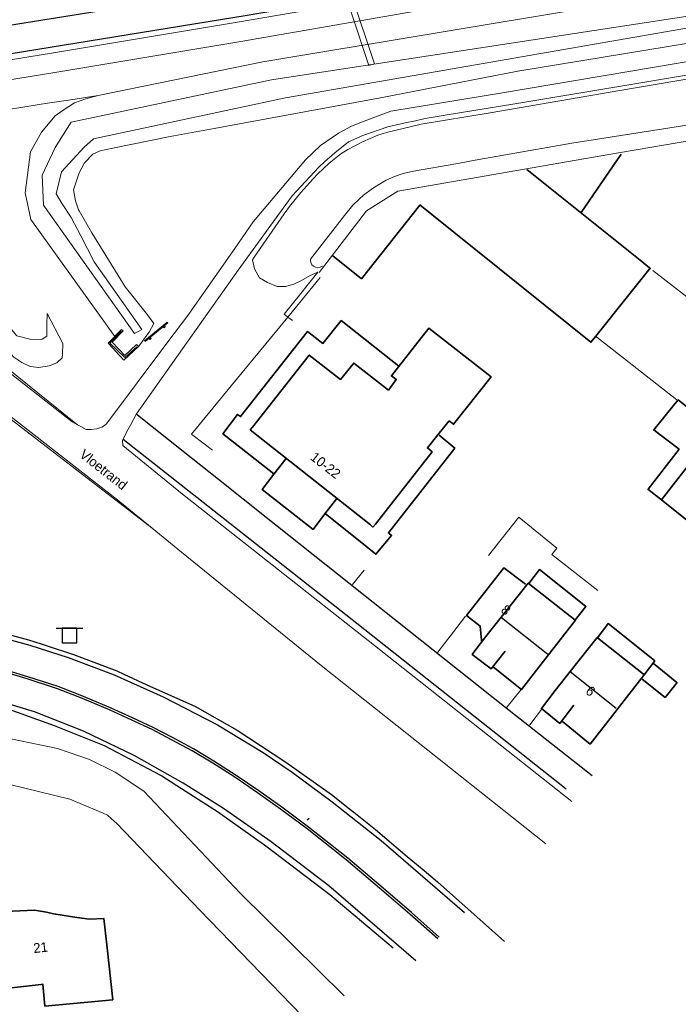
# Model space of a CAD drawing. Header units: metres. Extents: x 169249 to 194689, y 406250 to 412203.
# Tile 87 of 256: x 173081 to 173149, y 406379 to 406480. Entities that reach past the tile are written whole.
import ezdxf
from ezdxf.enums import TextEntityAlignment as Align

# ---------------------------------------------------------------- set-up
doc = ezdxf.new("R2010")
doc.units = ezdxf.units.M
doc.linetypes.add('BGT_NLCS_N264$0$AM-AS', pattern=[16, 10, -2, 2, -2])
doc.layers.get('0').update_dxf_attribs({"linetype": 'CONTINUOUS'})
for name, color, linetype, lineweight in [('BGT_NLCS_N264$0$B-WE-AM-AS_KUNSTWERK_DUIKER-GV', 252, 'BGT_NLCS_N264$0$AM-AS', 18), ('BGT_NLCS_N264$0$B-WE-BV-LEUNING-G', 252, 'BGT_NLCS_N264$0$BV-LEUNING', 18), ('BGT_NLCS_N264$0$B-WE-GW-TALUD_KRUIN-G', 252, 'CONTINUOUS', 18), ('BGT_NLCS_N264$0$B-WE-GW-TALUD_TEEN-G', 252, 'CONTINUOUS', 18), ('BGT_NLCS_N264$0$B-WE-GW-WATERGANG_INSTEEK-G', 252, 'CONTINUOUS', 18), ('BGT_NLCS_N264$0$B-WE-GW-WATERGANG_SLOOT_BODEM-G', 252, 'CONTINUOUS', 18), ('BGT_NLCS_N264$0$B-WE-IE-TERREINAFSCHEIDING_KUNSTMATIG_HEKWERK-G', 252, 'BGT_NLCS_N264$0$IE-TERREINAFSCHEIDING-KUNSTMATIG', 18), ('BGT_NLCS_N264$0$B-WE-IE-TERREINAFSCHEIDING_KUNSTMATIG_MUUR-G', 252, 'BGT_NLCS_N264$0$IE-TERREINAFSCHEIDING-KUNSTMATIG-DICHT', 18), ('BGT_NLCS_N264$0$B-WE-KW-KUNSTWERK_DUIKER-G', 252, 'CONTINUOUS', 18), ('BGT_NLCS_N264$0$B-WE-OG-TOPOGRAFIE_BEBOUWING-G', 252, 'CONTINUOUS', 35), ('BGT_NLCS_N264$0$B-WE-OG-TOPOGRAFIE_TERREIN_GROEN-GV', 252, 'CONTINUOUS', 18), ('BGT_NLCS_N264$0$B-WE-OG-TOPOGRAFIE_WATER-GV', 252, 'CONTINUOUS', 18), ('BGT_NLCS_N264$0$B-WE-OG-TOPOGRAFIE_WEG_BERM-GV', 252, 'CONTINUOUS', 18), ('BGT_NLCS_N264$0$B-WE-OG-TOPOGRAFIE_WEG_RIJWIELPAD-G', 252, 'CONTINUOUS', 18), ('BGT_NLCS_N264$0$B-WE-OG-TOPOGRAFIE_WEG_VERHARD-G', 252, 'CONTINUOUS', 18), ('BGT_NLCS_N264$0$B-WE-VW-VERKEERSTEKEN_BORD-S', 252, 'CONTINUOUS', 25), ('X-XX-AL-REFERENTIE-G', 7, 'CONTINUOUS', 18)]:
    doc.layers.add(name, color=color, linetype=linetype, lineweight=lineweight)
for name, color, linetype in [('BGT_NLCS_N264$0$B-WE-KG-KADASTRAAL_NOK-G', 252, 'CONTINUOUS'), ('BGT_NLCS_N264$0$B-WE-OG-TOPOGRAFIE_WEG_RIJWEG-G', 252, 'CONTINUOUS'), ('BGT_NLCS_N264$0$B-WE-OG-TOPOGRAFIE_WEG_VOETPAD-G', 252, 'CONTINUOUS'), ('BGT_NLCS_N264$0$B-WE-VW-MARKERING-G', 252, 'CONTINUOUS'), ('BGT_NLCS_N264$0$Label_Nummeraanduidingreeks', 252, 'CONTINUOUS'), ('BGT_NLCS_N264$0$Label_Openbareruimte', 252, 'CONTINUOUS')]:
    doc.layers.add(name, color=color, linetype=linetype)
doc.styles.add('BGT_NLCS_N264$0$STANDARD', font='txt')
doc.linetypes.add('BGT_NLCS_N264$0$BV-LEUNING', pattern='A,1,[69,NLCS.SHX,S=0.2,R=0,X=0,Y=0],1', length=2)
doc.linetypes.add('BGT_NLCS_N264$0$IE-TERREINAFSCHEIDING-KUNSTMATIG', pattern='A,4,[82,NLCS.SHX,S=0.75,R=90,X=0,Y=0],4,-2', length=10)
doc.linetypes.add('BGT_NLCS_N264$0$IE-TERREINAFSCHEIDING-KUNSTMATIG-DICHT', pattern='A,8,-1,[82,NLCS.SHX,S=0.75,R=90,X=0,Y=0],-1', length=10)

# ---------------------------------------------------------------- blocks, each defined once
blk = doc.blocks.new('BGT_NLCS_N264$0$SIE-WEG_SCHRIKHEK')
for points in [[(-1.125, 0), (-1.125, 0.1), (-1.5, 0.1), (-1.5, 0)], [(-0.375, 0), (-0.375, 0.1), (-0.75, 0.1), (-0.75, 0)], [(0.375, 0.1), (0, 0.1), (0, 0), (0.375, 0)], [(1.125, 0), (1.125, 0.1), (0.75, 0.1), (0.75, 0)]]:
    blk.add_hatch(color=0).paths.add_polyline_path(points)
at = {"color": 0}
for p, q in [((-1.125, 0), (-1.125, 0.1)), ((-0.75, 0), (-0.75, 0.1)), ((-0.375, 0), (-0.375, 0.1)), ((0, 0.1), (0, 0)), ((0.375, 0.1), (0.375, 0)), ((0.75, 0.1), (0.75, 0)), ((1.125, 0.1), (1.125, 0))]:
    blk.add_line(p, q, dxfattribs=at)
at = {"flags": 128}
for points in [[(-1.5, 0.1), (1.5, 0.1), (1.5, 0), (-1.5, 0)], [(-1.0125, 0.1), (-1.0125, 0.25), (-0.8625, 0.25), (-0.8625, 0.1)], [(0.8625, 0.1), (0.8625, 0.25), (1.0125, 0.25), (1.0125, 0.1)]]:
    blk.add_lwpolyline(points, close=True, dxfattribs=at)
blk = doc.blocks.new('BGT_NLCS_N264$0$SVW-VERKEERSTEKEN_BORD_ANWB-SO')
blk.add_line((-1.375, 0), (1.375, 0))
at = {"flags": 128}
blk.add_lwpolyline([(-0.75, 0), (-0.75, -1.5), (0.75, -1.5), (0.75, 0)], close=True, dxfattribs=at)
blk = doc.blocks.new('BGT_NLCS_N264')
at = {"layer": 'BGT_NLCS_N264$0$B-WE-AM-AS_KUNSTWERK_DUIKER-GV'}
blk.add_polyline3d([(173110.33, 406496.26, 16.22), (173117.21, 406475.6, 16.21), (173117.78, 406475.79, 16.21), (173110.9, 406496.45, 16.22), (173110.33, 406496.26, 16.22)], dxfattribs=at)
at = {"layer": 'BGT_NLCS_N264$0$B-WE-BV-LEUNING-G'}
blk.add_polyline3d([(173093.36, 406446.67, 17.53), (173092.11, 406445.58, 17.56), (173090.59, 406447.07, 17.57), (173091.79, 406448.28, 17.55)], dxfattribs=at)
at = {"layer": 'BGT_NLCS_N264$0$B-WE-GW-TALUD_KRUIN-G'}
for points in [[(173151.46, 406469.71, 20.43), (173138.07, 406467.61, 20.47), (173128.53, 406465.93, 20.41), (173126.15, 406465.5, 20.4), (173121.8, 406464.74, 20.37), (173120.73, 406464.49, 20.36), (173119.84, 406464.21, 20.38), (173118.99, 406463.82, 20.39), (173118.58, 406463.59, 20.4), (173117.59, 406462.96, 20.41), (173116.65, 406462.26, 20.42), (173116.2, 406461.88, 20.43), (173115.55, 406461.25, 20.45), (173114.69, 406460.2, 20.48), (173111.2, 406455.68, 20.46), (173111.2, 406455.48, 20.45), (173111.26, 406455.3, 20.44), (173111.36, 406455.13, 20.43), (173111.5, 406454.99, 20.42), (173111.71, 406454.87, 20.42), (173111.96, 406454.82, 20.42), (173112.21, 406454.86, 20.42), (173112.43, 406454.96, 20.42)], [(173063.23, 406468.44, 18.07), (173063.92, 406468.4, 17.95), (173064.86, 406467.67, 17.94), (173069.72, 406460.51, 17.64), (173076.63, 406453.44, 17.53), (173077.98, 406451.65, 17.52), (173079.68, 406449.4, 17.5), (173081.01, 406447.83, 17.46), (173082.34, 406447.47, 17.45), (173083.54, 406447.45, 17.51), (173083.6, 406447.48, 17.51), (173084.11, 406447.78, 17.55), (173084.1, 406448.95, 17.62), (173084.12, 406450.1, 17.62)], [(173105.25, 406455.62, 17.42), (173105.46, 406454.71, 17.63), (173105.97, 406453.79, 17.79), (173106.8, 406453.3, 17.86), (173107.79, 406452.88, 17.9), (173108.67, 406452.89, 17.93), (173109.12, 406453.01, 17.94), (173109.5, 406453.11, 17.95), (173110.27, 406453.51, 17.98), (173111.16, 406454.02, 17.98), (173111.97, 406454.36, 18.03)]]:
    blk.add_polyline3d(points, dxfattribs=at)
at = {"layer": 'BGT_NLCS_N264$0$B-WE-GW-TALUD_TEEN-G'}
for points in [[(173105.25, 406455.62, 17.42), (173105.43, 406455.89, 17.42), (173108.5, 406460.37, 17.45), (173109.05, 406461.1, 17.45), (173110.2, 406462.54, 17.44), (173111.43, 406463.91, 17.44), (173111.97, 406464.47, 17.44), (173113.11, 406465.55, 17.43), (173114.34, 406466.51, 17.43), (173115.06, 406466.97, 17.43), (173116.57, 406467.77, 17.42), (173118.14, 406468.44, 17.41), (173119.01, 406468.73, 17.41), (173122.58, 406469.58, 17.42), (173129.68, 406470.74, 17.41), (173143.02, 406473.04, 17.46), (173156.96, 406475.41, 17.48)], [(173084.12, 406450.1, 17.62), (173085.73, 406447.04, 17.46), (173085.7, 406445.93, 17.45), (173085.68, 406445.55, 17.45), (173085.11, 406445.03, 17.43), (173084.33, 406444.72, 17.4), (173083.28, 406444.55, 17.32), (173082.38, 406444.67, 17.27), (173081.53, 406445.07, 17.22), (173080.69, 406445.61, 17.14), (173075, 406451.76, 17.09), (173071.12, 406455.95, 17.06), (173061.85, 406464.75, 17.11), (173061.21, 406465.23, 17.1), (173060.68, 406465.29, 17.06), (173059.98, 406465.27, 17.06), (173056.24, 406465.03, 16.92), (173054.91, 406464.95, 16.87)]]:
    blk.add_polyline3d(points, dxfattribs=at)
at = {"layer": 'BGT_NLCS_N264$0$B-WE-GW-WATERGANG_INSTEEK-G'}
for points in [[(173163.23, 406480.06, 17.52), (173132.54, 406475.03, 17.44), (173118.42, 406472.29, 17.55), (173101.29, 406469.14, 17.52), (173096.78, 406468.31, 17.51), (173090.89, 406467.1, 17.51), (173089.58, 406466.83, 17.5), (173088.84, 406466.49, 17.5), (173087.96, 406465.6, 17.51), (173087.43, 406464.57, 17.51), (173086.84, 406462.84, 17.47), (173087.03, 406461.69, 17.46), (173087.36, 406460.77, 17.5), (173087.42, 406460.66, 17.5), (173088.74, 406458.39, 17.51), (173092.15, 406452.85, 17.5), (173094.45, 406449.99, 17.52), (173095.09, 406449.1, 17.49), (173094.63, 406448.2, 17.49), (173094.6, 406448.15, 17.49), (173093.55, 406446.76, 17.52), (173093.52, 406446.72, 17.52)], [(173091.1, 406447.75, 17.54), (173082.44, 406459.77, 17.56), (173081.86, 406462.51, 17.61), (173082.41, 406466.72, 17.72), (173083.56, 406468.74, 17.77), (173084.94, 406470.43, 17.82), (173085.77, 406471.02, 17.83), (173086.94, 406471.77, 17.94), (173088.09, 406472.18, 18.08), (173089.36, 406472.53, 18.13)]]:
    blk.add_polyline3d(points, dxfattribs=at)
at = {"layer": 'BGT_NLCS_N264$0$B-WE-GW-WATERGANG_SLOOT_BODEM-G'}
blk.add_polyline3d([(173168.02, 406482.63, 16.19), (173108.64, 406472.28, 16.26), (173088.88, 406468.06, 16.29), (173087.94, 406467.2, 16.28), (173085.62, 406464.68, 16.33), (173085.05, 406462.4, 16.35), (173085.69, 406461.4, 16.36), (173086.6, 406459.97, 16.37), (173087.59, 406458.08, 16.35), (173088.98, 406455.43, 16.32), (173093.87, 406448.46, 15.88), (173093.11, 406448.05, 15.72), (173083.74, 406461.26, 15.99), (173083.62, 406464.34, 16.05), (173084.94, 406467.19, 16.1), (173086.6, 406469.77, 16.3), (173107.19, 406474.14, 16.3), (173167.71, 406483.41, 16.31)], dxfattribs=at)
at = {"layer": 'BGT_NLCS_N264$0$B-WE-IE-TERREINAFSCHEIDING_KUNSTMATIG_HEKWERK-G'}
blk.add_line((173108.87, 406449.75, 17.91), (173112.21, 406453.81, 17.9), dxfattribs=at)
blk.add_polyline3d([(173101.14, 406436.05, 17.98), (173099.15, 406437.56, 17.92), (173098.96, 406437.71, 17.92), (173103.04, 406442.68, 17.91), (173108.87, 406449.75, 17.91)], dxfattribs=at)
at = {"layer": 'BGT_NLCS_N264$0$B-WE-IE-TERREINAFSCHEIDING_KUNSTMATIG_MUUR-G'}
blk.add_line((173146.39, 406454.52, 20.1), (173154.11, 406448.53, 20.1), dxfattribs=at)
for points in [[(173112.1, 406454.31, 20.96), (173113.57, 406456.24, 20.96), (173116.95, 406460.67, 20.96), (173120.17, 406462.69, 20.96), (173133.2, 406464.94, 20.96), (173136.75, 406465.55, 20.96), (173143.08, 406466.65, 20.96), (173154.94, 406468.7, 20.96), (173159.75, 406469.54, 20.96), (173177.16, 406472.56, 20.96), (173189.58, 406474.71, 20.96), (173194.34, 406475.54, 20.96), (173196.45, 406475.9, 20.96), (173203.08, 406477.05, 20.96), (173211.92, 406478.58, 20.96), (173212.17, 406478.62, 20.96), (173224.77, 406480.79, 20.96)], [(173140.58, 406447.75, 19.86), (173140.66, 406447.69, 19.86), (173148.86, 406441.25, 19.86), (173148.94, 406441.2, 19.86)]]:
    blk.add_polyline3d(points, dxfattribs=at)
at = {"layer": 'BGT_NLCS_N264$0$B-WE-KG-KADASTRAAL_NOK-G'}
for q in [(173137.92, 406413.3, 25.91), (173142.63, 406409.54, 25.81)]:
    blk.add_line((173137.92, 406413.3, 25.91), q, dxfattribs=at)
blk.add_polyline3d([(173135.64, 406415.03, 25.83), (173135.6, 406415.06, 25.83), (173130.86, 406418.81, 25.84)], dxfattribs=at)
at = {"layer": 'BGT_NLCS_N264$0$B-WE-KW-KUNSTWERK_DUIKER-G'}
blk.add_polyline3d([(173092.03, 406445.33, 17.55), (173090.4, 406447.05, 17.55), (173091.79, 406448.46, 17.52), (173091.95, 406448.32, 17.54), (173090.8, 406447.17, 17.54), (173092.1, 406445.79, 17.56), (173093.3, 406446.93, 17.5), (173093.52, 406446.72, 17.52), (173092.03, 406445.33, 17.55)], dxfattribs=at)
at = {"layer": 'BGT_NLCS_N264$0$B-WE-OG-TOPOGRAFIE_BEBOUWING-G'}
for p, q in [((173139.05, 406460.49, 20.86), (173143.16, 406466.49, 20.84)), ((173140.72, 406416.77, 20.65), (173140.72, 406416.77, 20.65)), ((173145.5, 406412.97, 20.65), (173145.46, 406412.93, 20.65))]:
    blk.add_line(p, q, dxfattribs=at)
for points in [[(173133.45, 406464.92, 20.84), (173138.94, 406460.52, 20.82), (173145.1, 406455.6, 20.79), (173146.07, 406454.82, 20.78), (173146.14, 406454.77, 20.78), (173143.94, 406452.03, 20.77), (173140.41, 406447.61, 20.75), (173140.04, 406447.15, 20.74), (173123.69, 406460.3, 20.78), (173122.46, 406461.28, 20.79), (173122.44, 406461.25, 20.79), (173116.45, 406453.68, 20.79), (173113.5, 406456.05, 20.79)], [(173120.28, 406444.69, 24.74), (173114.36, 406449.38, 24.74), (173112.49, 406447.04, 24.76), (173110.89, 406448.26, 24.76), (173104.01, 406439.51, 24.76), (173103.7, 406439.73, 24.76), (173102.2, 406437.75, 24.76), (173104.08, 406436.26, 24.76), (173107.43, 406433.62, 24.76)], [(173125.46, 406439.08, 27.34), (173124.31, 406437.64, 27.34), (173123.23, 406436.3, 27.34), (173123.73, 406435.88, 27.34), (173117.88, 406428.47, 27.32), (173117.63, 406428.16, 27.32), (173117.36, 406428.37, 27.32), (173105.36, 406437.89, 27.32), (173105.02, 406438.16, 27.32), (173105.24, 406438.43, 27.32), (173111.08, 406445.84, 27.31), (173114.3, 406443.34, 27.33), (173115.65, 406445.01, 27.34), (173119.22, 406442.23, 27.38), (173120.02, 406443.33, 27.38), (173119.53, 406443.69, 27.39), (173120.25, 406444.62, 27.39), (173123.37, 406448.6, 27.39), (173129.79, 406443.6, 27.34), (173125.91, 406438.72, 27.34), (173125.46, 406439.08, 27.34)], [(173149.11, 406436.17, 20.79), (173146.98, 406437.78, 20.79), (173146.5, 406438.15, 20.79), (173146.51, 406438.16, 20.79), (173148.99, 406441.21, 20.79), (173149.01, 406441.23, 20.79), (173151.49, 406439.25, 20.79), (173151.51, 406439.23, 20.79), (173154.06, 406442.52, 20.79), (173155.17, 406443.94, 20.79), (173155.18, 406443.93, 20.79), (173156.64, 406442.8, 20.79)], [(173112.75, 406429.5, 24.76), (173116.13, 406426.8, 24.76), (173117.94, 406425.36, 24.76), (173119.55, 406427.3, 24.76), (173119.25, 406427.54, 24.76), (173119.22, 406427.56, 24.76), (173126.06, 406436.26, 24.71), (173126.06, 406436.27, 24.71), (173124.42, 406437.61, 24.71)], [(173147.28, 406430.95, 20.89), (173145.9, 406432.05, 20.89), (173145.91, 406432.05, 20.89), (173149.11, 406436.17, 20.89)], [(173108.7, 406435.2, 25.59), (173107.45, 406433.58, 25.58), (173106.24, 406432.01, 25.58), (173111.47, 406427.92, 25.56), (173112.68, 406429.5, 25.56), (173113.9, 406431.1, 25.56)], [(173156.57, 406428.17, 21.67), (173154.39, 406425.27, 21.67), (173147.28, 406430.94, 21.67), (173147.29, 406430.96, 21.67), (173151.03, 406435.76, 21.67)], [(173133.32, 406422.28, 20.49), (173131.1, 406423.97, 20.49), (173127.25, 406419.06, 20.49), (173128.65, 406417.98, 20.49), (173128.79, 406416.53, 20.49), (173128.8, 406416.42, 20.49)], [(173133.65, 406422.37, 20.64), (173134.74, 406423.79, 20.64), (173139.48, 406420.01, 20.64), (173139.5, 406419.99, 20.64), (173138.36, 406418.5, 20.64)], [(173131.23, 406415.4, 23.51), (173129.78, 406413.57, 23.51), (173127.84, 406415.06, 23.51), (173128.42, 406415.83, 23.51), (173128.89, 406416.45, 23.51), (173129.23, 406416.91, 23.51), (173133.59, 406422.4, 23.51), (173138.4, 406418.63, 23.51), (173138.44, 406418.6, 23.51), (173134.7, 406413.77, 23.51), (173132.91, 406411.45, 23.51), (173130.02, 406413.76, 23.51)], [(173140.72, 406416.77, 20.65), (173141.8, 406418.24, 20.65), (173146.56, 406414.45, 20.65), (173146.61, 406414.41, 20.65), (173145.5, 406412.97, 20.65)], [(173137.92, 406413.3, 23.49), (173140.69, 406416.8, 23.49), (173140.72, 406416.77, 23.49)], [(173140.72, 406416.77, 23.49), (173145.43, 406413.02, 23.49), (173145.5, 406412.97, 23.49)], [(173145.31, 406412.53, 19.69), (173147.67, 406410.64, 19.69), (173147.68, 406410.65, 19.69), (173148.9, 406412.16, 19.69), (173148.88, 406412.18, 19.69), (173146.46, 406414.14, 19.69)], [(173138.27, 406409.86, 23.49), (173136.84, 406407.97, 23.49), (173134.95, 406409.49, 23.49), (173136.38, 406411.36, 23.49), (173137.92, 406413.3, 23.49)], [(173145.5, 406412.97, 23.49), (173145.52, 406412.96, 23.49), (173139.95, 406405.84, 23.49), (173137.1, 406408.16, 23.49)], [(173090.89, 406379.55, 20.77), (173083.9, 406378.89, 20.82), (173083.7, 406381.16, 20.81), (173083.52, 406381.14, 20.81), (173078.29, 406380.56, 20.82), (173078.14, 406382.16, 20.81), (173077.56, 406388.52, 20.77), (173082.84, 406388.77, 20.73), (173084.05, 406388.55, 20.79), (173084.78, 406388.4, 20.79), (173085.02, 406388.36, 20.79), (173087.18, 406388.03, 20.8), (173088.5, 406387.86, 20.81), (173089.96, 406387.9, 20.81), (173090.29, 406384.91, 20.8), (173090.89, 406379.55, 20.77)]]:
    blk.add_polyline3d(points, dxfattribs=at)
at = {"layer": 'BGT_NLCS_N264$0$B-WE-OG-TOPOGRAFIE_TERREIN_GROEN-GV'}
for p, q in [((173078.7, 406445.53, 16.91), (173087.25, 406438.68, 0.31)), ((173094.94, 406428.04, 2.39), (173076.21, 406442.43, 16.89))]:
    blk.add_line(p, q, dxfattribs=at)
at = {"layer": 'BGT_NLCS_N264$0$B-WE-OG-TOPOGRAFIE_WATER-GV'}
blk.add_line((173089.36, 406472.53, 18.13), (173086.57, 406472.09, 18.13), dxfattribs=at)
blk.add_polyline3d([(173442.86, 406528.39, 18.25), (173442.78, 406528.37, 18.25), (173440.02, 406527.71, 18.26), (173437.09, 406527.28, 18.23), (173435.46, 406527.05, 18.17), (173432.68, 406526.72, 18.17), (173428.57, 406526.4, 18.23), (173425.13, 406526.22, 18.22), (173402.49, 406524.73, 18.41), (173388.93, 406523.98, 18.48), (173363.77, 406519.74, 18.41), (173338.98, 406515.46, 18.35), (173298.39, 406508.7, 18.35), (173256.44, 406501.41, 18.23), (173212.91, 406494.14, 18.15), (173177.49, 406488.04, 18.05), (173140.5, 406481.66, 18.13), (173106.29, 406475.97, 18.13), (173089.36, 406472.53, 18.13)], dxfattribs=at)
at = {"layer": 'BGT_NLCS_N264$0$B-WE-OG-TOPOGRAFIE_WEG_BERM-GV'}
for points in [[(173169.52, 406491.41, 18.2), (173145.56, 406487.34, 18.18), (173127.37, 406484.14, 18.13), (173103.71, 406480.06, 18.12), (173084.79, 406476.9, 18.18), (173070.85, 406474.64, 18.18), (173067.81, 406474.14, 18.18), (173055.14, 406472.23, 18.17), (173040.99, 406470.39, 18.14), (173027.26, 406468.6, 18.11), (173013.72, 406467.16, 18.19), (172997.26, 406465.55, 18.27), (172996.06, 406465.48, 18.17), (172982.88, 406464.39, 18.12), (172975.69, 406463.91, 18.11), (172974.42, 406463.83, 18.11), (172974.24, 406463.82, 18.11), (172968.18, 406463.42, 18.1), (172955.21, 406462.62, 18.09), (172940, 406461.99, 18.05), (172924.35, 406461.55, 18.04), (172909.23, 406461.14, 17.99)], [(173169.86, 406489.44, 18.2), (173145.9, 406485.38, 18.18), (173127.71, 406482.17, 18.13), (173104.04, 406478.09, 18.12), (173085.11, 406474.93, 18.18), (173071.17, 406472.66, 18.18), (173068.12, 406472.17, 18.18), (173055.42, 406470.25, 18.17), (173041.24, 406468.4, 18.14), (173027.5, 406466.61, 18.11), (173013.92, 406465.17, 18.19), (172996.24, 406463.49, 18.17), (172983.03, 406462.39, 18.12), (172975.82, 406461.92, 18.11), (172974.56, 406461.84, 18.11), (172974.38, 406461.82, 18.11), (172968.3, 406461.42, 18.1), (172955.31, 406460.62, 18.09), (172940.07, 406459.99, 18.05), (172924.41, 406459.55, 18.04), (172909.27, 406459.14, 17.99)], [(173063.23, 406468.44, 18.07), (173076.92, 406470.58, 18.1), (173084.18, 406471.72, 18.12), (173086.57, 406472.09, 18.13)]]:
    blk.add_polyline3d(points, dxfattribs=at)
at = {"layer": 'BGT_NLCS_N264$0$B-WE-OG-TOPOGRAFIE_WEG_RIJWEG-G'}
for points in [[(173077.01, 406417.96, 17.79), (173082.22, 406416.56, 17.79), (173083.53, 406416.14, 17.78), (173084.12, 406415.94, 17.77), (173086.85, 406415.06, 17.74), (173091.31, 406413.38, 17.77), (173092, 406413.05, 17.77), (173094.38, 406411.95, 17.79), (173095.68, 406411.36, 17.8), (173099.31, 406409.76, 17.72), (173103.67, 406407.27, 17.72), (173108.68, 406403.99, 17.73), (173113.37, 406400.65, 17.68), (173115.4, 406399.04, 17.72), (173115.65, 406398.85, 17.73), (173117.88, 406397.07, 17.77), (173121.16, 406394.3, 17.75), (173122.89, 406392.84, 17.74), (173124.26, 406391.69, 17.73), (173131.17, 406385.55, 17.71)], [(173119.69, 406384.87, 17.79), (173113.19, 406390.34, 17.78), (173106.62, 406395.35, 17.75), (173101.64, 406398.87, 17.78), (173098.43, 406400.93, 17.78), (173095.92, 406402.55, 17.78), (173095.88, 406402.57, 17.78), (173090.01, 406405.67, 17.67), (173084.89, 406407.71, 17.67), (173078.46, 406410.01, 17.7)]]:
    blk.add_polyline3d(points, dxfattribs=at)
at = {"layer": 'BGT_NLCS_N264$0$B-WE-OG-TOPOGRAFIE_WEG_RIJWIELPAD-G'}
for points in [[(173087.25, 406438.68, 17.6), (173087.59, 406438.49, 17.61), (173088.13, 406438.18, 17.63), (173088.64, 406438.17, 17.64), (173089.24, 406438.27, 17.65), (173089.75, 406438.44, 17.65), (173089.91, 406438.54, 17.65), (173090.05, 406438.64, 17.65), (173090.23, 406438.78, 17.65), (173096.55, 406447.19, 17.59), (173098.58, 406449.91, 17.56), (173103.41, 406456.8, 17.59), (173105.31, 406459.52, 17.59), (173105.53, 406459.78, 17.59), (173110.68, 406465.91, 17.6), (173112.23, 406467.39, 17.62), (173114.1, 406468.65, 17.63), (173115.41, 406469.36, 17.64), (173116.54, 406469.82, 17.65), (173117.72, 406470.26, 17.64), (173119.45, 406470.9, 17.61), (173131.15, 406472.84, 17.54), (173151.46, 406476.27, 17.61)], [(173078.55, 406445.34, 16.91), (173086.7, 406438.99, 17.58), (173087.25, 406438.68, 17.6)], [(173076.36, 406442.63, 16.89), (173091.4, 406430.91, 17.7), (173094.94, 406428.04, 17.68)], [(173094.94, 406428.04, 17.68), (173097.96, 406425.59, 17.66), (173112.32, 406413.92, 17.57), (173113.47, 406413.01, 17.57), (173135.41, 406395.6, 17.47)]]:
    blk.add_polyline3d(points, dxfattribs=at)
at = {"layer": 'BGT_NLCS_N264$0$B-WE-OG-TOPOGRAFIE_WEG_VERHARD-G'}
for p, q in [((173108.87, 406449.75, 17.89), (173109.35, 406449.4, 17.89)), ((173115.51, 406422.25, 17.68), (173116.73, 406423.74, 17.78))]:
    blk.add_line(p, q, dxfattribs=at)
for points in [[(173093.3, 406439.78, 17.62), (173103.77, 406454.55, 17.61), (173108.68, 406461.3, 17.65), (173109.33, 406462.2, 17.65), (173112.06, 406465.17, 17.63), (173112.66, 406465.7, 17.62), (173113.71, 406466.64, 17.61), (173115.11, 406467.77, 17.61), (173116.6, 406468.42, 17.55), (173119.16, 406469.3, 17.57), (173120.94, 406469.7, 17.58), (173121.99, 406469.93, 17.59), (173122.99, 406470.15, 17.59), (173125.07, 406470.49, 17.6), (173132.23, 406471.65, 17.62), (173160.56, 406476.39, 17.69)], [(173111.97, 406454.36, 18.03), (173110.86, 406452.98, 17.99), (173110.2, 406452.16, 17.96), (173108.49, 406450.04, 17.89), (173108.64, 406449.93, 17.89), (173108.87, 406449.75, 17.89)], [(173091.86, 406437.05, 17.65), (173091.86, 406437.1, 17.65), (173091.86, 406437.1, 17.64), (173092.43, 406438.16, 17.64), (173092.69, 406438.64, 17.63), (173093.3, 406439.78, 17.62)], [(173138.06, 406399.96, 17.41), (173117.78, 406415.99, 17.48), (173098.03, 406431.54, 17.64), (173091.9, 406436.54, 17.65), (173091.86, 406437.05, 17.65)], [(173129.51, 406425.24, 17.65), (173132.63, 406429.19, 17.62), (173136.54, 406425.98, 17.64), (173136.03, 406425.33, 17.64), (173140.74, 406421.65, 17.64)], [(173127.15, 406419.01, 17.66), (173126.58, 406418.27, 17.62), (173124.29, 406415.3, 17.46), (173124.27, 406415.28, 17.46)], [(173078.56, 406406.77, 17.55), (173085.19, 406405.4, 17.56), (173088.47, 406404.25, 17.53), (173091.11, 406402.95, 17.52), (173094.07, 406401.01, 17.52), (173103.96, 406390.51, 17.49), (173114.67, 406379.97, 17.54)], [(173131.36, 406409.58, 17.41), (173131.43, 406409.67, 17.41), (173132.87, 406411.47, 17.46)], [(173134.98, 406409.44, 17.49), (173134.96, 406409.41, 17.49), (173133.75, 406407.84, 17.42), (173133.74, 406407.83, 17.42)], [(173110.32, 406377.96, 17.43), (173099.82, 406388.77, 17.42), (173091.34, 406397.64, 17.41), (173090.7, 406398.21, 17.39), (173090.34, 406398.55, 17.38), (173089.88, 406398.75, 17.37), (173086.47, 406400.19, 17.39), (173084.93, 406400.57, 17.39), (173081.82, 406401.32, 17.41), (173076.9, 406402.51, 17.43), (173065.46, 406404.04, 17.52)]]:
    blk.add_polyline3d(points, dxfattribs=at)
at = {"layer": 'BGT_NLCS_N264$0$B-WE-OG-TOPOGRAFIE_WEG_VOETPAD-G'}
for points in [[(173093.3, 406439.78, 17.62), (173093.41, 406439.7, 17.63), (173098.13, 406435.95, 17.69), (173101.74, 406433.09, 17.74), (173106.65, 406429.19, 17.81), (173131.17, 406409.72, 17.67), (173140.17, 406402.63, 17.61)], [(173137.5, 406401.22, 17.52), (173115.97, 406418.24, 17.61), (173091.96, 406437.17, 17.65)]]:
    blk.add_polyline3d(points, dxfattribs=at)
at = {"layer": 'BGT_NLCS_N264$0$B-WE-VW-MARKERING-G'}
blk.add_line((173111.07, 406398.21, 17.78), (173110.86, 406398.04, 17.78), dxfattribs=at)
for points in [[(173047.22, 406474.87, 18.23), (173064.06, 406477.2, 18.25), (173070.35, 406478.19, 18.25), (173098.28, 406482.66, 18.25), (173147.17, 406490.97, 18.23), (173168.96, 406494.71, 18.27), (173209.93, 406501.7, 18.3), (173234.49, 406505.89, 18.4), (173267.52, 406511.48, 18.4), (173297.59, 406516.66, 18.44), (173326.85, 406521.59, 18.46), (173366.03, 406528.36, 18.48), (173380.8, 406530.92, 18.45), (173404.49, 406534.89, 18.49), (173429.14, 406539.16, 18.55), (173444.61, 406541.72, 18.57), (173464.64, 406545.17, 18.61), (173489.07, 406549.37, 18.62), (173563.2, 406562.05, 18.84), (173606.13, 406569.31, 18.91), (173661.75, 406578.85, 19.14), (173693.77, 406584.31, 19.3), (173760.39, 406595.68, 19.79), (173781.89, 406599.36, 19.92)], [(173124.45, 406385.99, 17.8), (173121.58, 406388.52, 17.8), (173118.44, 406391.23, 17.81), (173115.03, 406394.11, 17.82), (173111, 406397.32, 17.8), (173108.25, 406399.36, 17.78), (173105.88, 406401.03, 17.77), (173103.57, 406402.62, 17.77), (173101.27, 406404.1, 17.78), (173099.17, 406405.35, 17.77), (173097.03, 406406.51, 17.77), (173095.02, 406407.54, 17.76), (173092.91, 406408.53, 17.75), (173090.71, 406409.54, 17.75), (173087.86, 406410.74, 17.74), (173085.27, 406411.75, 17.73), (173082.16, 406412.77, 17.74), (173078.08, 406413.98, 17.74)], [(173124.3, 406385.82, 17.8), (173121.43, 406388.35, 17.8), (173118.29, 406391.05, 17.81), (173114.89, 406393.94, 17.82), (173110.86, 406397.13, 17.8), (173108.11, 406399.17, 17.78), (173105.75, 406400.84, 17.77), (173103.44, 406402.43, 17.77), (173101.15, 406403.9, 17.78), (173099.05, 406405.15, 17.77), (173096.92, 406406.3, 17.77), (173094.92, 406407.33, 17.76), (173092.82, 406408.32, 17.75), (173090.62, 406409.33, 17.75), (173087.77, 406410.53, 17.74), (173085.19, 406411.53, 17.73), (173082.09, 406412.54, 17.74), (173078.02, 406413.76, 17.74)]]:
    blk.add_polyline3d(points, dxfattribs=at)
at = {"layer": 'BGT_NLCS_N264$0$B-WE-VW-MARKERING-G', "linetype": 'Continuous'}
for points in [[(172906.85, 406461.51, 18.03), (172921.53, 406461.87, 18.07), (172948.71, 406462.77, 18.14), (172961.52, 406463.39, 18.15), (172974.23, 406464.35, 18.14), (172984.63, 406465.05, 18.16), (173005.03, 406466.91, 18.19), (173020.64, 406468.71, 18.16), (173038.52, 406470.9, 18.25), (173056.73, 406473.23, 18.26), (173070.76, 406475.32, 18.25), (173074.91, 406475.94, 18.25), (173104.68, 406480.77, 18.15), (173169.44, 406491.86, 18.19)], [(172988.79, 406422.82, 17.71), (173006.38, 406422.22, 17.69), (173024.07, 406421.6, 17.79), (173041.59, 406421.05, 17.82), (173053.42, 406420.62, 17.85), (173058.48, 406420.29, 17.87), (173063.06, 406419.89, 17.85), (173067.61, 406419.28, 17.87), (173071.3, 406418.67, 17.85), (173072.24, 406418.48, 17.85), (173074.76, 406417.98, 17.84), (173077.64, 406417.28, 17.84), (173082.34, 406416.01, 17.86), (173086.28, 406414.73, 17.86), (173091.03, 406412.95, 17.86), (173096.05, 406410.71, 17.86), (173101.66, 406407.82, 17.79), (173106.33, 406404.98, 17.77), (173109.33, 406402.97, 17.78), (173113.44, 406399.92, 17.77), (173118.47, 406395.92, 17.79), (173127.03, 406388.52, 17.8)], [(173122.02, 406383.55, 17.78), (173113.1, 406391.29, 17.82), (173107.17, 406395.8, 17.78), (173102.26, 406399.23, 17.78), (173098.1, 406401.84, 17.77), (173093.09, 406404.67, 17.72), (173087.85, 406407.19, 17.67), (173082.82, 406409.15, 17.68), (173080.23, 406409.96, 17.66), (173076.6, 406411, 17.73), (173073.84, 406411.59, 17.7), (173071.22, 406412.05, 17.74), (173068.85, 406412.46, 17.77), (173063.01, 406413.24, 17.78), (173056.92, 406413.88, 17.77), (173048.24, 406414.46, 17.77), (173040.12, 406414.71, 17.76), (173027.77, 406415.12, 17.73), (173010.31, 406415.73, 17.69)]]:
    blk.add_polyline3d(points, dxfattribs=at)
at = {"layer": 'BGT_NLCS_N264$0$B-WE-VW-VERKEERSTEKEN_BORD-S', "color": 7, "rotation": 219.1599630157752}
blk.add_blockref('BGT_NLCS_N264$0$SIE-WEG_SCHRIKHEK', (173095.32, 406448.27, 17.47), dxfattribs=at)
at = {"layer": 'BGT_NLCS_N264$0$B-WE-VW-VERKEERSTEKEN_BORD-S', "color": 7}
blk.add_blockref('BGT_NLCS_N264$0$SVW-VERKEERSTEKEN_BORD_ANWB-SO', (173086.42, 406417.76, 17.91), dxfattribs=at)
at = {"layer": 'BGT_NLCS_N264$0$Label_Nummeraanduidingreeks', "color": 7, "lineweight": 18, "style": 'BGT_NLCS_N264$0$STANDARD'}
for s, rotation, p in [('10-22', -38, (173112.76, 406434.51)), ('8', -38.2, (173131.3, 406419.64)), ('6', -38.2, (173140, 406411.29)), ('21', 6.2, (173083.45, 406384.94))]:
    blk.add_text(s, height=1, rotation=rotation, dxfattribs=at).set_placement(p, align=Align.MIDDLE)
at = {"layer": 'BGT_NLCS_N264$0$Label_Openbareruimte', "color": 252, "lineweight": 18, "style": 'BGT_NLCS_N264$0$STANDARD'}
blk.add_text('Vloetrand', height=1, rotation=-38.0961, dxfattribs=at).set_placement((173089.94, 406434.08), align=Align.MIDDLE)

msp = doc.modelspace()

# ---------------------------------------------------------------- block references
at = {"layer": 'X-XX-AL-REFERENTIE-G'}
msp.add_blockref('BGT_NLCS_N264', (0, 0), dxfattribs=at)

doc.saveas('drawing.dxf')
